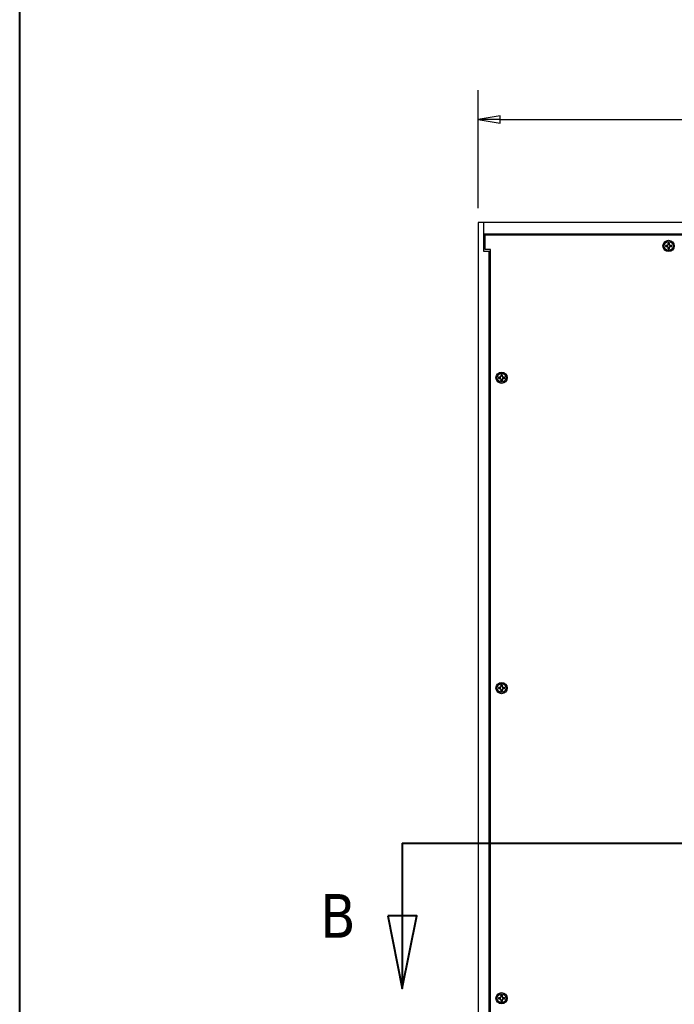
# Model space of a CAD drawing. Header units: millimetres. Extents: x 80 to 2248, y 80 to 1719.
# Tile 8 of 67: x 80 to 456, y 823 to 1387. Entities that reach past the tile are written whole.
import ezdxf

# ---------------------------------------------------------------- set-up
doc = ezdxf.new("R2010")
doc.units = ezdxf.units.MM
doc.header["$LTSCALE"] = 8.333333
doc.linetypes.add('DOUBLE_DASH_CHAIN', pattern=[1.2403, 0.6614, -0.0827, 0.1654, -0.0827, 0.1654, -0.0827])
for name, color, linetype, lineweight in [('Border (ANSI)', 7, 'Continuous', 40), ('Dimension (ANSI)', 7, 'Continuous', 25), ('Section Line (ANSI)', 7, 'DOUBLE_DASH_CHAIN', 40), ('Visible (ANSI)', 7, 'Continuous', 25)]:
    doc.layers.add(name, color=color, linetype=linetype, lineweight=lineweight)
doc.styles.add('Note Text (ANSI)', font='tahoma.ttf')
doc.styles.add('Text Style66', font='tahoma.ttf')
doc.dimstyles.new('Default - mm (ANSI)', dxfattribs={"dimscale": 8.333333, "dimtxt": 1.75, "dimasz": 1.5, "dimexe": 2, "dimexo": 1, "dimgap": 0.8, "dimtad": 0, "dimtih": 1, "dimtoh": 1, "dimrnd": 1e-08, "dimzin": 0, "dimdsep": 46, "dimtxsty": 'Note Text (ANSI)', "dimblk": 'Filled-2', "dimcen": 0.09, "dimdle": 10, "dimclrd": 256, "dimclre": 256, "dimclrt": 256, "dimadec": 1, "dimazin": 0, "dimtfac": 1.741714, "dimtofl": 0, "dimtmove": 0, "dimatfit": 3, "dimldrblk": 'Filled-1', "dimfxl": 1, "dimtolj": 1, "dimtzin": 0, "dimlwd": -1, "dimlwe": -1, "dimarcsym": 0})

# ---------------------------------------------------------------- blocks, each defined once
blk = doc.blocks.new('Borders Default Border')
at = {"layer": 'Border (ANSI)', "flags": 128}
blk.add_lwpolyline([(9.652, 9.652), (9.652, 206.248), (269.748, 206.248), (269.748, 9.652), (9.652, 9.652)], dxfattribs=at)
blk = doc.blocks.new('2dTransSection1')
at = {"layer": 'Section Line (ANSI)', "linetype": 'DOUBLE_DASH_CHAIN', "ltscale": 14.02702}
blk.add_line((35.978, 109.867), (97.469, 109.867), dxfattribs=at)
at = {"layer": 'Section Line (ANSI)', "linetype": 'Continuous'}
for p, q in [((35.978, 109.867), (45.276, 109.867)), ((35.978, 109.867), (35.978, 104.867)), ((34.978, 104.867), (35.978, 99.867)), ((36.978, 104.867), (34.978, 104.867)), ((35.978, 104.867), (35.978, 99.867)), ((35.978, 99.867), (36.978, 104.867))]:
    blk.add_line(p, q, dxfattribs=at)
at = {"layer": 'Section Line (ANSI)', "linetype": 'Continuous', "flags": 128}
blk.add_lwpolyline([(34.978, 104.867), (35.978, 99.867), (36.978, 104.867), (34.978, 104.867)], dxfattribs=at)
at = {"layer": 'Section Line (ANSI)'}
blk.add_solid([(34.978, 104.867), (35.978, 99.867), (36.978, 104.867), (34.978, 104.867)], dxfattribs=at)
at = {"layer": 'Section Line (ANSI)', "insert": (30.347, 103.367), "char_height": 3, "attachment_point": 7, "style": 'Text Style66'}
blk.add_mtext('B', dxfattribs=at)
blk = doc.blocks.new('Filled-2')
at = {"color": 0}
for p, q in [((0, 0), (-1, 0.167)), ((-1, 0.167), (-1, -0.167)), ((-1, 0), (0, 0)), ((-1, -0.167), (0, 0))]:
    blk.add_line(p, q, dxfattribs=at)
at = {"color": 0, "flags": 128}
blk.add_lwpolyline([(-1, -0.167), (0, 0), (-1, 0.167), (-1, -0.167)], dxfattribs=at)
at = {"color": 0}
blk.add_solid([(-1, -0.167), (0, 0), (-1, 0.167), (-1, -0.167)], dxfattribs=at)
blk = doc.blocks.new('*D18')
at = {"layer": 'Defpoints', "color": 0, "transparency": 16777216}
for p in [(343.41, 1330.3), (343.41, 1271.15), (765.06, 1271.15)]:
    blk.add_point(p, dxfattribs=at)
at = {"layer": 'Dimension (ANSI)', "transparency": 16777216}
for p, q in [((343.41, 1279.48), (343.41, 1346.96)), ((765.06, 1279.48), (765.06, 1346.96)), ((355.91, 1330.3), (498.21, 1330.3)), ((752.56, 1330.3), (617.34, 1330.3))]:
    blk.add_line(p, q, dxfattribs=at)
at = {"layer": 'Dimension (ANSI)', "transparency": 16777216, "xscale": 12.5, "yscale": 12.5, "zscale": 12.5, "rotation": 180}
blk.add_blockref('Filled-2', (343.41, 1330.3), dxfattribs=at)
at = {"layer": 'Dimension (ANSI)', "transparency": 16777216, "xscale": 12.5, "yscale": 12.5, "zscale": 12.5}
blk.add_blockref('Filled-2', (765.06, 1330.3), dxfattribs=at)
at = {"layer": 'Dimension (ANSI)', "transparency": 16777216, "char_height": 14.5833, "attachment_point": 5, "style": 'Note Text (ANSI)'}
for s, insert in [('\\A1; 421.65 mm', (557.77, 1344.56)), ('\\A1;[16.600 in]', (557.77, 1314.09))]:
    blk.add_mtext(s, dxfattribs=dict(at, insert=insert))
blk = doc.blocks.new('Filled-1')
at = {"color": 0}
for p, q in [((0, 0), (-1, 0.333)), ((-1, 0.333), (-1, -0.333)), ((-1, 0), (0, 0)), ((-1, -0.333), (0, 0))]:
    blk.add_line(p, q, dxfattribs=at)
at = {"color": 0, "flags": 128}
blk.add_lwpolyline([(-1, -0.333), (0, 0), (-1, 0.333), (-1, -0.333)], dxfattribs=at)
at = {"color": 0}
blk.add_solid([(-1, -0.333), (0, 0), (-1, 0.333), (-1, -0.333)], dxfattribs=at)

msp = doc.modelspace()

# ---------------------------------------------------------------- linework, layer by layer
at = {"layer": 'Visible (ANSI)'}
for p, q in [((346.5869, 1271.1495), (343.4119, 1271.1495)), ((343.4119, 1271.1495), (343.4119, 598.0695)), ((761.8869, 1271.1495), (346.5869, 1271.1495)), ((346.5869, 1254.6495), (346.5869, 1271.1495)), ((346.5869, 1264.7995), (761.8869, 1264.7995)), ((347.3412, 1255.6782), (347.3412, 1264.0602)), ((347.3412, 1264.0602), (761.1326, 1264.0602)), ((346.5869, 1263.5295), (347.3412, 1263.5295)), ((452.073, 1258.325), (451.5781, 1258.12)), ((452.2779, 1258.8198), (452.073, 1258.325)), ((452.1682, 1258.2297), (452.073, 1258.325)), ((452.2779, 1259.5197), (452.2779, 1258.8198)), ((452.3606, 1258.8034), (452.2779, 1258.8198)), ((452.9133, 1258.8034), (452.9959, 1258.8198)), ((452.9959, 1258.8198), (452.9959, 1259.5197)), ((453.2009, 1258.325), (452.9959, 1258.8198)), ((453.1056, 1258.2297), (453.2009, 1258.325)), ((453.6958, 1258.12), (453.2009, 1258.325)), ((349.7619, 1254.6495), (346.5869, 1254.6495)), ((350.5162, 1255.6782), (347.3412, 1255.6782)), ((349.7619, 576.4695), (349.7619, 1254.6495)), ((350.5162, 1254.6495), (349.7619, 1254.6495)), ((350.5162, 575.4408), (350.5162, 1255.6782)), ((451.5781, 1258.12), (450.8783, 1258.12)), ((450.8783, 1257.402), (451.5781, 1257.402)), ((451.5945, 1258.0374), (451.5781, 1258.12)), ((451.5945, 1257.4847), (451.5781, 1257.402)), ((451.5781, 1257.402), (452.073, 1257.1971)), ((452.1682, 1257.2923), (452.073, 1257.1971)), ((452.073, 1257.1971), (452.2779, 1256.7022)), ((452.3606, 1256.7186), (452.2779, 1256.7022)), ((452.2779, 1256.7022), (452.2779, 1256.0024)), ((452.9133, 1256.7186), (452.9959, 1256.7022)), ((452.9959, 1256.7022), (453.2009, 1257.1971)), ((452.9959, 1256.0024), (452.9959, 1256.7022)), ((453.1056, 1257.2923), (453.2009, 1257.1971)), ((453.2009, 1257.1971), (453.6958, 1257.402)), ((453.6793, 1258.0374), (453.6958, 1258.12)), ((453.6793, 1257.4847), (453.6958, 1257.402)), ((454.3956, 1258.12), (453.6958, 1258.12)), ((453.6958, 1257.402), (454.3956, 1257.402)), ((355.7566, 1182.6185), (355.0568, 1182.6185)), ((355.0568, 1181.9005), (355.7566, 1181.9005)), ((356.2515, 1182.8235), (355.7566, 1182.6185)), ((355.773, 1182.5359), (355.7566, 1182.6185)), ((355.773, 1181.9832), (355.7566, 1181.9005)), ((355.7566, 1181.9005), (356.2515, 1181.6956)), ((356.4564, 1183.3183), (356.2515, 1182.8235)), ((356.3467, 1182.7282), (356.2515, 1182.8235)), ((356.3467, 1181.7908), (356.2515, 1181.6956)), ((356.2515, 1181.6956), (356.4564, 1181.2007)), ((356.4564, 1184.0182), (356.4564, 1183.3183)), ((356.5391, 1183.3019), (356.4564, 1183.3183)), ((356.5391, 1181.2171), (356.4564, 1181.2007)), ((356.4564, 1181.2007), (356.4564, 1180.5009)), ((357.0918, 1183.3019), (357.1744, 1183.3183)), ((357.0918, 1181.2171), (357.1744, 1181.2007)), ((357.1744, 1183.3183), (357.1744, 1184.0182)), ((357.3794, 1182.8235), (357.1744, 1183.3183)), ((357.1744, 1181.2007), (357.3794, 1181.6956)), ((357.1744, 1180.5009), (357.1744, 1181.2007)), ((357.2841, 1182.7282), (357.3794, 1182.8235)), ((357.2841, 1181.7908), (357.3794, 1181.6956)), ((357.8743, 1182.6185), (357.3794, 1182.8235)), ((357.3794, 1181.6956), (357.8743, 1181.9005)), ((357.8578, 1182.5359), (357.8743, 1182.6185)), ((357.8578, 1181.9832), (357.8743, 1181.9005)), ((358.5741, 1182.6185), (357.8743, 1182.6185)), ((357.8743, 1181.9005), (358.5741, 1181.9005)), ((355.7566, 1004.8185), (355.0568, 1004.8185)), ((356.2515, 1005.0235), (355.7566, 1004.8185)), ((355.773, 1004.7359), (355.7566, 1004.8185)), ((356.4564, 1005.5183), (356.2515, 1005.0235)), ((356.3467, 1004.9282), (356.2515, 1005.0235)), ((356.4564, 1006.2182), (356.4564, 1005.5183)), ((356.5391, 1005.5019), (356.4564, 1005.5183)), ((357.0918, 1005.5019), (357.1744, 1005.5183)), ((357.1744, 1005.5183), (357.1744, 1006.2182)), ((357.3794, 1005.0235), (357.1744, 1005.5183)), ((357.2841, 1004.9282), (357.3794, 1005.0235)), ((357.8743, 1004.8185), (357.3794, 1005.0235)), ((357.8578, 1004.7359), (357.8743, 1004.8185)), ((358.5741, 1004.8185), (357.8743, 1004.8185)), ((355.0568, 1004.1005), (355.7566, 1004.1005)), ((355.773, 1004.1832), (355.7566, 1004.1005)), ((355.7566, 1004.1005), (356.2515, 1003.8956)), ((356.3467, 1003.9908), (356.2515, 1003.8956)), ((356.2515, 1003.8956), (356.4564, 1003.4007)), ((356.5391, 1003.4171), (356.4564, 1003.4007)), ((356.4564, 1003.4007), (356.4564, 1002.7009)), ((357.0918, 1003.4171), (357.1744, 1003.4007)), ((357.1744, 1003.4007), (357.3794, 1003.8956)), ((357.1744, 1002.7009), (357.1744, 1003.4007)), ((357.2841, 1003.9908), (357.3794, 1003.8956)), ((357.3794, 1003.8956), (357.8743, 1004.1005)), ((357.8578, 1004.1832), (357.8743, 1004.1005)), ((357.8743, 1004.1005), (358.5741, 1004.1005)), ((355.7566, 827.0185), (355.0568, 827.0185)), ((355.0568, 826.3005), (355.7566, 826.3005)), ((356.2515, 827.2235), (355.7566, 827.0185)), ((355.773, 826.9359), (355.7566, 827.0185)), ((355.773, 826.3832), (355.7566, 826.3005)), ((355.7566, 826.3005), (356.2515, 826.0956)), ((356.4564, 827.7183), (356.2515, 827.2235)), ((356.3467, 827.1282), (356.2515, 827.2235)), ((356.3467, 826.1908), (356.2515, 826.0956)), ((356.2515, 826.0956), (356.4564, 825.6007)), ((356.4564, 828.4182), (356.4564, 827.7183)), ((356.5391, 827.7019), (356.4564, 827.7183)), ((356.5391, 825.6171), (356.4564, 825.6007)), ((356.4564, 825.6007), (356.4564, 824.9009)), ((357.0918, 827.7019), (357.1744, 827.7183)), ((357.0918, 825.6171), (357.1744, 825.6007)), ((357.1744, 827.7183), (357.1744, 828.4182)), ((357.3794, 827.2235), (357.1744, 827.7183)), ((357.1744, 825.6007), (357.3794, 826.0956)), ((357.1744, 824.9009), (357.1744, 825.6007)), ((357.2841, 827.1282), (357.3794, 827.2235)), ((357.2841, 826.1908), (357.3794, 826.0956)), ((357.8743, 827.0185), (357.3794, 827.2235)), ((357.3794, 826.0956), (357.8743, 826.3005)), ((357.8578, 826.9359), (357.8743, 827.0185)), ((357.8578, 826.3832), (357.8743, 826.3005)), ((358.5741, 827.0185), (357.8743, 827.0185)), ((357.8743, 826.3005), (358.5741, 826.3005))]:
    msp.add_line(p, q, dxfattribs=at)
for centre, radius in [((452.6369, 1257.761), 3.2512), ((452.6369, 1257.761), 2.54), ((356.8154, 1182.2595), 3.2512), ((356.8154, 1182.2595), 2.54), ((356.8154, 1004.4595), 3.2512), ((356.8154, 1004.4595), 2.54), ((356.8154, 826.6595), 3.2512), ((356.8154, 826.6595), 2.54)]:
    msp.add_circle(centre, radius, dxfattribs=at)
for centre, radius, start, end in [((452.6369, 1257.761), 1.7949, 78.463041, 101.536959), ((452.6369, 1257.761), 1.7483, 78.660385, 101.339615), ((452.6369, 1257.761), 1.7949, 168.463041, 191.536959), ((452.6369, 1257.761), 1.7483, 168.660385, 191.339615), ((452.6369, 1257.761), 1.7949, 258.463041, 281.536959), ((452.6369, 1257.761), 1.7483, 258.660385, 281.339615), ((452.6369, 1257.761), 1.7483, 348.660385, 11.339615), ((452.6369, 1257.761), 1.7949, 348.463041, 11.536959), ((356.8154, 1182.2595), 1.7949, 168.463041, 191.536959), ((356.8154, 1182.2595), 1.7483, 168.660385, 191.339615), ((356.8154, 1182.2595), 1.7949, 78.463041, 101.536959), ((356.8154, 1182.2595), 1.7949, 258.463041, 281.536959), ((356.8154, 1182.2595), 1.7483, 78.660385, 101.339615), ((356.8154, 1182.2595), 1.7483, 258.660385, 281.339615), ((356.8154, 1182.2595), 1.7483, 348.660385, 11.339615), ((356.8154, 1182.2595), 1.7949, 348.463041, 11.536959), ((356.8154, 1004.4595), 1.7949, 168.463041, 191.536959), ((356.8154, 1004.4595), 1.7483, 168.660385, 191.339615), ((356.8154, 1004.4595), 1.7949, 78.463041, 101.536959), ((356.8154, 1004.4595), 1.7483, 78.660385, 101.339615), ((356.8154, 1004.4595), 1.7483, 348.660385, 11.339615), ((356.8154, 1004.4595), 1.7949, 348.463041, 11.536959), ((356.8154, 1004.4595), 1.7949, 258.463041, 281.536959), ((356.8154, 1004.4595), 1.7483, 258.660385, 281.339615), ((356.8154, 826.6595), 1.7949, 168.463041, 191.536959), ((356.8154, 826.6595), 1.7483, 168.660385, 191.339615), ((356.8154, 826.6595), 1.7949, 78.463041, 101.536959), ((356.8154, 826.6595), 1.7949, 258.463041, 281.536959), ((356.8154, 826.6595), 1.7483, 78.660385, 101.339615), ((356.8154, 826.6595), 1.7483, 258.660385, 281.339615), ((356.8154, 826.6595), 1.7483, 348.660385, 11.339615), ((356.8154, 826.6595), 1.7949, 348.463041, 11.536959)]:
    msp.add_arc(centre, radius, start, end, dxfattribs=at)
for points, weights in [([(451.5945, 1258.0374), (451.9568, 1258.1525), (452.1682, 1258.2297)], [2.07391766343, 2.6044802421, 2.81776863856]), ([(452.1682, 1258.2297), (452.2455, 1258.4411), (452.3606, 1258.8034)], [2.81776863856, 2.60448024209, 2.07391766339]), ([(452.2932, 1259.4752), (452.2857, 1259.4971), (452.2779, 1259.5197)], [1.01218915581, 1.01172679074, 1.01110160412]), ([(452.3606, 1258.8034), (452.3351, 1259.0587), (452.2932, 1259.4752)], [2.37346205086, 1.9683578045, 1.53696783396]), ([(452.9807, 1259.4752), (452.9388, 1259.0587), (452.9133, 1258.8034)], [1.53696783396, 1.9683578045, 2.37346205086]), ([(452.9133, 1258.8034), (453.0284, 1258.4411), (453.1056, 1258.2297)], [2.07391766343, 2.6044802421, 2.81776863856]), ([(452.9807, 1259.4752), (452.9882, 1259.4971), (452.9959, 1259.5197)], [1.01218915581, 1.01172679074, 1.01110160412]), ([(453.1056, 1258.2297), (453.317, 1258.1525), (453.6793, 1258.0374)], [2.81776863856, 2.60448024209, 2.07391766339]), ([(450.9228, 1258.1048), (450.9008, 1258.1123), (450.8783, 1258.12)], [1.01218915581, 1.01172679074, 1.01110160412]), ([(450.9228, 1257.4173), (450.9008, 1257.4097), (450.8783, 1257.402)], [1.01218915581, 1.01172679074, 1.01110160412]), ([(450.9228, 1258.1048), (451.3392, 1258.0628), (451.5945, 1258.0374)], [1.53696783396, 1.9683578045, 2.37346205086]), ([(451.5945, 1257.4847), (451.3392, 1257.4592), (450.9228, 1257.4173)], [2.37346205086, 1.9683578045, 1.53696783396]), ([(452.1682, 1257.2923), (451.9568, 1257.3696), (451.5945, 1257.4847)], [2.81776863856, 2.60448024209, 2.07391766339]), ([(452.3606, 1256.7186), (452.2455, 1257.0809), (452.1682, 1257.2923)], [2.07391766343, 2.6044802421, 2.81776863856]), ([(452.2932, 1256.0469), (452.2857, 1256.0249), (452.2779, 1256.0024)], [1.01218915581, 1.01172679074, 1.01110160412]), ([(452.2932, 1256.0469), (452.3351, 1256.4633), (452.3606, 1256.7186)], [1.53696783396, 1.9683578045, 2.37346205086]), ([(453.1056, 1257.2923), (453.0284, 1257.0809), (452.9133, 1256.7186)], [2.81776863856, 2.6044802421, 2.07391766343]), ([(452.9133, 1256.7186), (452.9388, 1256.4633), (452.9807, 1256.0469)], [2.37346205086, 1.9683578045, 1.53696783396]), ([(452.9807, 1256.0469), (452.9882, 1256.0249), (452.9959, 1256.0024)], [1.01218915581, 1.01172679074, 1.01110160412]), ([(453.6793, 1257.4847), (453.317, 1257.3696), (453.1056, 1257.2923)], [2.07391766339, 2.60448024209, 2.81776863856]), ([(453.6793, 1258.0374), (453.9346, 1258.0628), (454.3511, 1258.1048)], [2.37346205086, 1.9683578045, 1.53696783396]), ([(454.3511, 1257.4173), (453.9346, 1257.4592), (453.6793, 1257.4847)], [1.53696783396, 1.9683578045, 2.37346205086]), ([(454.3511, 1258.1048), (454.3731, 1258.1123), (454.3956, 1258.12)], [1.01218915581, 1.01172679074, 1.01110160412]), ([(454.3511, 1257.4173), (454.3731, 1257.4097), (454.3956, 1257.402)], [1.01218915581, 1.01172679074, 1.01110160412]), ([(355.1013, 1182.6033), (355.0793, 1182.6108), (355.0568, 1182.6185)], [1.01218915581, 1.01172679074, 1.01110160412]), ([(355.1013, 1181.9158), (355.0793, 1181.9082), (355.0568, 1181.9005)], [1.01218915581, 1.01172679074, 1.01110160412]), ([(355.1013, 1182.6033), (355.5177, 1182.5613), (355.773, 1182.5359)], [1.53696783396, 1.9683578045, 2.37346205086]), ([(355.773, 1181.9832), (355.5177, 1181.9577), (355.1013, 1181.9158)], [2.37346205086, 1.9683578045, 1.53696783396]), ([(355.773, 1182.5359), (356.1353, 1182.651), (356.3467, 1182.7282)], [2.07391766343, 2.6044802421, 2.81776863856]), ([(356.3467, 1181.7908), (356.1353, 1181.8681), (355.773, 1181.9832)], [2.81776863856, 2.60448024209, 2.07391766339]), ([(356.3467, 1182.7282), (356.424, 1182.9396), (356.5391, 1183.3019)], [2.81776863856, 2.60448024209, 2.07391766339]), ([(356.5391, 1181.2171), (356.424, 1181.5794), (356.3467, 1181.7908)], [2.07391766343, 2.6044802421, 2.81776863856]), ([(356.4717, 1183.9737), (356.4642, 1183.9956), (356.4564, 1184.0182)], [1.01218915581, 1.01172679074, 1.01110160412]), ([(356.4717, 1180.5454), (356.4642, 1180.5234), (356.4564, 1180.5009)], [1.01218915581, 1.01172679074, 1.01110160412]), ([(356.5391, 1183.3019), (356.5136, 1183.5572), (356.4717, 1183.9737)], [2.37346205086, 1.9683578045, 1.53696783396]), ([(356.4717, 1180.5454), (356.5136, 1180.9618), (356.5391, 1181.2171)], [1.53696783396, 1.9683578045, 2.37346205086]), ([(357.1592, 1183.9737), (357.1173, 1183.5572), (357.0918, 1183.3019)], [1.53696783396, 1.9683578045, 2.37346205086]), ([(357.0918, 1183.3019), (357.2069, 1182.9396), (357.2841, 1182.7282)], [2.07391766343, 2.6044802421, 2.81776863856]), ([(357.2841, 1181.7908), (357.2069, 1181.5794), (357.0918, 1181.2171)], [2.81776863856, 2.6044802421, 2.07391766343]), ([(357.0918, 1181.2171), (357.1173, 1180.9618), (357.1592, 1180.5454)], [2.37346205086, 1.9683578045, 1.53696783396]), ([(357.1592, 1183.9737), (357.1667, 1183.9956), (357.1744, 1184.0182)], [1.01218915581, 1.01172679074, 1.01110160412]), ([(357.1592, 1180.5454), (357.1667, 1180.5234), (357.1744, 1180.5009)], [1.01218915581, 1.01172679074, 1.01110160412]), ([(357.2841, 1182.7282), (357.4955, 1182.651), (357.8578, 1182.5359)], [2.81776863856, 2.60448024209, 2.07391766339]), ([(357.8578, 1181.9832), (357.4955, 1181.8681), (357.2841, 1181.7908)], [2.07391766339, 2.60448024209, 2.81776863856]), ([(357.8578, 1182.5359), (358.1131, 1182.5613), (358.5296, 1182.6033)], [2.37346205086, 1.9683578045, 1.53696783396]), ([(358.5296, 1181.9158), (358.1131, 1181.9577), (357.8578, 1181.9832)], [1.53696783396, 1.9683578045, 2.37346205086]), ([(358.5296, 1182.6033), (358.5516, 1182.6108), (358.5741, 1182.6185)], [1.01218915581, 1.01172679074, 1.01110160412]), ([(358.5296, 1181.9158), (358.5516, 1181.9082), (358.5741, 1181.9005)], [1.01218915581, 1.01172679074, 1.01110160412]), ([(355.1013, 1004.8033), (355.0793, 1004.8108), (355.0568, 1004.8185)], [1.01218915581, 1.01172679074, 1.01110160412]), ([(355.1013, 1004.8033), (355.5177, 1004.7613), (355.773, 1004.7359)], [1.53696783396, 1.9683578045, 2.37346205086]), ([(355.773, 1004.7359), (356.1353, 1004.851), (356.3467, 1004.9282)], [2.07391766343, 2.6044802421, 2.81776863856]), ([(356.3467, 1004.9282), (356.424, 1005.1396), (356.5391, 1005.5019)], [2.81776863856, 2.60448024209, 2.07391766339]), ([(356.4717, 1006.1737), (356.4642, 1006.1956), (356.4564, 1006.2182)], [1.01218915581, 1.01172679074, 1.01110160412]), ([(356.5391, 1005.5019), (356.5136, 1005.7572), (356.4717, 1006.1737)], [2.37346205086, 1.9683578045, 1.53696783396]), ([(357.1592, 1006.1737), (357.1173, 1005.7572), (357.0918, 1005.5019)], [1.53696783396, 1.9683578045, 2.37346205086]), ([(357.0918, 1005.5019), (357.2069, 1005.1396), (357.2841, 1004.9282)], [2.07391766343, 2.6044802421, 2.81776863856]), ([(357.1592, 1006.1737), (357.1667, 1006.1956), (357.1744, 1006.2182)], [1.01218915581, 1.01172679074, 1.01110160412]), ([(357.2841, 1004.9282), (357.4955, 1004.851), (357.8578, 1004.7359)], [2.81776863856, 2.60448024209, 2.07391766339]), ([(357.8578, 1004.7359), (358.1131, 1004.7613), (358.5296, 1004.8033)], [2.37346205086, 1.9683578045, 1.53696783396]), ([(358.5296, 1004.8033), (358.5516, 1004.8108), (358.5741, 1004.8185)], [1.01218915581, 1.01172679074, 1.01110160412]), ([(355.1013, 1004.1158), (355.0793, 1004.1082), (355.0568, 1004.1005)], [1.01218915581, 1.01172679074, 1.01110160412]), ([(355.773, 1004.1832), (355.5177, 1004.1577), (355.1013, 1004.1158)], [2.37346205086, 1.9683578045, 1.53696783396]), ([(356.3467, 1003.9908), (356.1353, 1004.0681), (355.773, 1004.1832)], [2.81776863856, 2.60448024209, 2.07391766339]), ([(356.5391, 1003.4171), (356.424, 1003.7794), (356.3467, 1003.9908)], [2.07391766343, 2.6044802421, 2.81776863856]), ([(356.4717, 1002.7454), (356.4642, 1002.7234), (356.4564, 1002.7009)], [1.01218915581, 1.01172679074, 1.01110160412]), ([(356.4717, 1002.7454), (356.5136, 1003.1618), (356.5391, 1003.4171)], [1.53696783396, 1.9683578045, 2.37346205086]), ([(357.2841, 1003.9908), (357.2069, 1003.7794), (357.0918, 1003.4171)], [2.81776863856, 2.6044802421, 2.07391766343]), ([(357.0918, 1003.4171), (357.1173, 1003.1618), (357.1592, 1002.7454)], [2.37346205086, 1.9683578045, 1.53696783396]), ([(357.1592, 1002.7454), (357.1667, 1002.7234), (357.1744, 1002.7009)], [1.01218915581, 1.01172679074, 1.01110160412]), ([(357.8578, 1004.1832), (357.4955, 1004.0681), (357.2841, 1003.9908)], [2.07391766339, 2.60448024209, 2.81776863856]), ([(358.5296, 1004.1158), (358.1131, 1004.1577), (357.8578, 1004.1832)], [1.53696783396, 1.9683578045, 2.37346205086]), ([(358.5296, 1004.1158), (358.5516, 1004.1082), (358.5741, 1004.1005)], [1.01218915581, 1.01172679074, 1.01110160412]), ([(355.1013, 827.0033), (355.0793, 827.0108), (355.0568, 827.0185)], [1.01218915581, 1.01172679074, 1.01110160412]), ([(355.1013, 826.3158), (355.0793, 826.3082), (355.0568, 826.3005)], [1.01218915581, 1.01172679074, 1.01110160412]), ([(355.1013, 827.0033), (355.5177, 826.9613), (355.773, 826.9359)], [1.53696783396, 1.9683578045, 2.37346205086]), ([(355.773, 826.3832), (355.5177, 826.3577), (355.1013, 826.3158)], [2.37346205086, 1.9683578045, 1.53696783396]), ([(355.773, 826.9359), (356.1353, 827.051), (356.3467, 827.1282)], [2.07391766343, 2.6044802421, 2.81776863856]), ([(356.3467, 826.1908), (356.1353, 826.2681), (355.773, 826.3832)], [2.81776863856, 2.60448024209, 2.07391766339]), ([(356.3467, 827.1282), (356.424, 827.3396), (356.5391, 827.7019)], [2.81776863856, 2.60448024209, 2.07391766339]), ([(356.5391, 825.6171), (356.424, 825.9794), (356.3467, 826.1908)], [2.07391766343, 2.6044802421, 2.81776863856]), ([(356.4717, 828.3737), (356.4642, 828.3956), (356.4564, 828.4182)], [1.01218915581, 1.01172679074, 1.01110160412]), ([(356.4717, 824.9454), (356.4642, 824.9234), (356.4564, 824.9009)], [1.01218915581, 1.01172679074, 1.01110160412]), ([(356.5391, 827.7019), (356.5136, 827.9572), (356.4717, 828.3737)], [2.37346205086, 1.9683578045, 1.53696783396]), ([(356.4717, 824.9454), (356.5136, 825.3618), (356.5391, 825.6171)], [1.53696783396, 1.9683578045, 2.37346205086]), ([(357.1592, 828.3737), (357.1173, 827.9572), (357.0918, 827.7019)], [1.53696783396, 1.9683578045, 2.37346205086]), ([(357.0918, 827.7019), (357.2069, 827.3396), (357.2841, 827.1282)], [2.07391766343, 2.6044802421, 2.81776863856]), ([(357.2841, 826.1908), (357.2069, 825.9794), (357.0918, 825.6171)], [2.81776863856, 2.6044802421, 2.07391766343]), ([(357.0918, 825.6171), (357.1173, 825.3618), (357.1592, 824.9454)], [2.37346205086, 1.9683578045, 1.53696783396]), ([(357.1592, 828.3737), (357.1667, 828.3956), (357.1744, 828.4182)], [1.01218915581, 1.01172679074, 1.01110160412]), ([(357.1592, 824.9454), (357.1667, 824.9234), (357.1744, 824.9009)], [1.01218915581, 1.01172679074, 1.01110160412]), ([(357.2841, 827.1282), (357.4955, 827.051), (357.8578, 826.9359)], [2.81776863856, 2.60448024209, 2.07391766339]), ([(357.8578, 826.3832), (357.4955, 826.2681), (357.2841, 826.1908)], [2.07391766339, 2.60448024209, 2.81776863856]), ([(357.8578, 826.9359), (358.1131, 826.9613), (358.5296, 827.0033)], [2.37346205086, 1.9683578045, 1.53696783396]), ([(358.5296, 826.3158), (358.1131, 826.3577), (357.8578, 826.3832)], [1.53696783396, 1.9683578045, 2.37346205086]), ([(358.5296, 827.0033), (358.5516, 827.0108), (358.5741, 827.0185)], [1.01218915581, 1.01172679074, 1.01110160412]), ([(358.5296, 826.3158), (358.5516, 826.3082), (358.5741, 826.3005)], [1.01218915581, 1.01172679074, 1.01110160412])]:
    msp.add_rational_spline(points, weights, degree=2, dxfattribs=at)

# ---------------------------------------------------------------- block references
at = {"xscale": 8.333333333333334, "yscale": 8.333333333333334, "zscale": 8.333333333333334}
msp.add_blockref('Borders Default Border', (0, 0), dxfattribs=at)
at = {"layer": 'Section Line (ANSI)', "xscale": 8.333333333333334, "yscale": 8.333333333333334, "zscale": 8.333333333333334}
msp.add_blockref('2dTransSection1', (0, 0), dxfattribs=at)

# ---------------------------------------------------------------- dimensions: what is measured, and where the dimension line sits
at = {"layer": 'Dimension (ANSI)'}
dim = msp.add_linear_dim(base=(343.4119, 1330.2981), p1=(765.0619, 1271.1495), p2=(343.4119, 1271.1495), angle=180, text=' <> mm\\X[16.600 in]', dimstyle='Default - mm (ANSI)', override={"dimgap": 0.8, "dimtih": 0, "dimtoh": 0, "dimdec": 2, "dimpost": '', "dimtol": 0, "dimlim": 0, "dimtp": 0, "dimtm": 0, "dimtdec": 2, "dimatfit": 1}, dxfattribs=at)
dim.commit()
dim.dimension.update_dxf_attribs({"geometry": '*D18', "text_midpoint": (557.7707, 1330.2981), "dimtype": 160})

doc.saveas('drawing.dxf')
